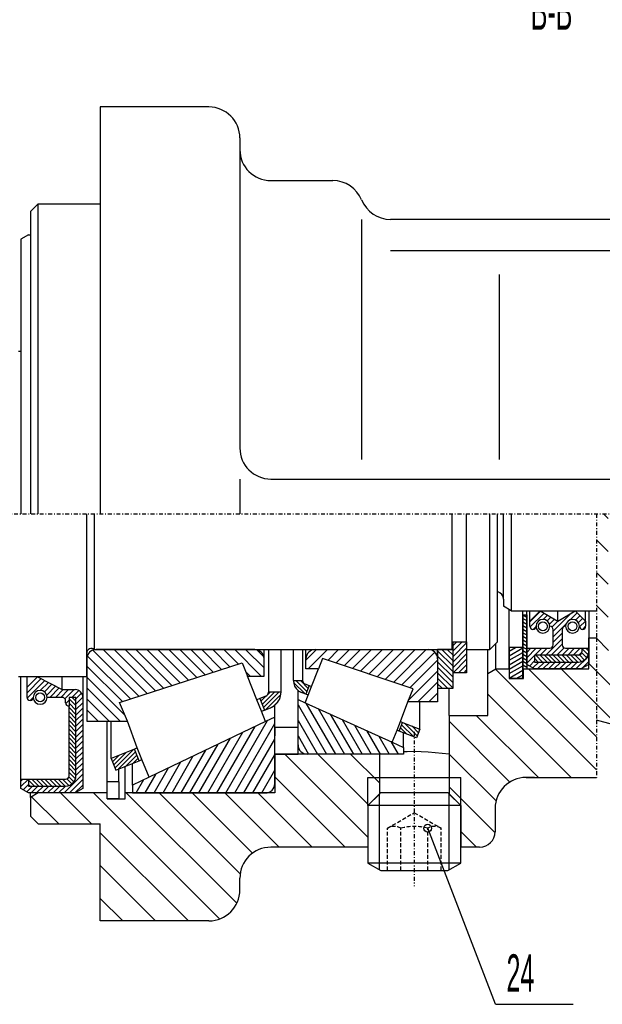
# Model space of a CAD drawing. Extents: x -315 to 315, y -223 to 223.
# Tile 3 of 11: x -72 to 3, y -130 to -3. Entities that reach past the tile are written whole.
import ezdxf

# ---------------------------------------------------------------- set-up
doc = ezdxf.new("R2010")
doc.units = 0
doc.linetypes.add('DASHDOT', pattern=[1, 0.5, -0.25, 0, -0.25])
doc.linetypes.add('DASHED', pattern=[0.75, 0.5, -0.25])
for name, color, linetype in [('ARBR_1', 7, 'CONTINUOUS'), ('AXES', 7, 'CONTINUOUS'), ('COUPES', 7, 'CONTINUOUS'), ('FLASQU', 7, 'CONTINUOUS'), ('JOINTS', 7, 'CONTINUOUS'), ('PALIER', 7, 'CONTINUOUS'), ('ROU_14', 7, 'CONTINUOUS'), ('STANDA', 7, 'CONTINUOUS')]:
    doc.layers.add(name, color=color, linetype=linetype)

# ---------------------------------------------------------------- blocks, each defined once
blk = doc.blocks.new('*X2371')
at = {"layer": 'FLASQU', "color": 4, "linetype": 'CONTINUOUS'}
for p, q in [((3.4, -67), (4, -67.6)), ((11.89, -67), (27.89, -83)), ((16.13, -67), (32.14, -83)), ((20.37, -67), (36.38, -83)), ((24.61, -67), (39, -81.38)), ((28.85, -67), (39, -77.14)), ((33.1, -67), (39, -72.9)), ((37.34, -67), (39, -68.66)), ((10, -69.36), (23.65, -83)), ((2.5, -70.34), (4, -71.84)), ((10, -73.6), (19.41, -83)), ((2.5, -74.58), (4, -76.08)), ((10, -77.84), (15.17, -83)), ((2.5, -78.82), (4, -80.32)), ((10, -82.08), (10.93, -83)), ((2.44, -83), (4.07, -84.63)), ((1.5, -86.3), (12.35, -97.14)), ((-10.52, -87.01), (2.5, -100.02)), ((-6.28, -87), (2.5, -95.78)), ((-2.04, -87), (5.33, -94.37)), ((5.85, -86.4), (39, -119.54)), ((12.69, -89), (39, -115.3)), ((16.93, -89), (39, -111.06)), ((21.17, -89), (39, -106.82)), ((25.41, -89), (37.1, -100.68)), ((29.65, -89), (39, -98.34)), ((33.9, -89), (39, -94.1)), ((38.14, -89), (39, -89.86)), ((-11.5, -90.27), (-0.76, -101)), ((-16.5, -93.75), (-8.66, -101.59)), ((-13.01, -93), (-5, -101)), ((-37.7, -98), (-27, -108.69)), ((-33.46, -98), (-26.91, -104.55)), ((-29.21, -98), (-25.5, -101.71)), ((-16.5, -97.99), (-10.45, -104.03)), ((-39, -100.94), (-29.93, -110)), ((-16.5, -102.23), (-10.58, -108.15)), ((-70.37, -103.5), (-66.87, -107)), ((-66.63, -103), (-62.63, -107)), ((-62.39, -103), (-46.13, -119.26)), ((-58.15, -103), (-43.9, -117.24)), ((-53.91, -103), (-43.46, -113.44)), ((-49.66, -103), (-41.88, -110.78)), ((-45.42, -103), (-38.42, -110)), ((-41.18, -103), (-34.18, -110)), ((19.81, -104.6), (39, -123.78)), ((-15, -107.97), (-12.97, -110)), ((-61.5, -108.13), (-50.12, -119.5)), ((22.54, -111.57), (38.98, -128)), ((-61.5, -112.37), (-54.37, -119.5)), ((-61.5, -116.61), (-58.61, -119.5)), ((23, -116.27), (34.74, -128)), ((23, -120.51), (27.67, -125.18))]:
    blk.add_line(p, q, dxfattribs=at)
blk = doc.blocks.new('*X2932')
at = {"layer": 'PALIER', "color": 4, "linetype": 'CONTINUOUS'}
for p, q in [((-34.97, -85.88), (-33.6, -84.5)), ((-34.68, -87), (-32.18, -84.5)), ((-32.17, -85.9), (-30.77, -84.5)), ((-31.11, -86.25), (-29.35, -84.5)), ((-30.05, -86.61), (-27.94, -84.5)), ((-28.99, -86.96), (-26.53, -84.5)), ((-27.93, -87.31), (-25.11, -84.5)), ((-26.87, -87.67), (-23.7, -84.5)), ((-25.81, -88.02), (-22.28, -84.5)), ((-24.75, -88.38), (-20.87, -84.5)), ((-23.69, -88.73), (-19.46, -84.5)), ((-22.63, -89.08), (-18.37, -84.83)), ((-21.57, -89.44), (-18, -85.87)), ((-21.77, -91.05), (-18, -87.29)), ((-20.55, -91.25), (-18, -88.7)), ((-19.14, -91.25), (-18, -90.11))]:
    blk.add_line(p, q, dxfattribs=at)
blk = doc.blocks.new('*X2944')
at = {"layer": 'PALIER', "color": 4, "linetype": 'CONTINUOUS'}
for p, q in [((-34.98, -91.4), (-31.17, -98)), ((-36, -91.64), (-32.33, -98)), ((-33.42, -92.11), (-30.02, -98)), ((-36, -93.64), (-33.48, -98)), ((-31.85, -92.82), (-28.86, -98)), ((-30.29, -93.53), (-27.71, -98)), ((-28.72, -94.24), (-26.56, -98)), ((-27.16, -94.95), (-25.4, -98)), ((-36, -95.64), (-34.64, -98)), ((-25.59, -95.67), (-24.25, -98)), ((-24.03, -96.38), (-23.09, -98)), ((-22.46, -97.09), (-22.37, -97.24))]:
    blk.add_line(p, q, dxfattribs=at)
blk = doc.blocks.new('*X2952')
at = {"layer": 'PALIER', "color": 4, "linetype": 'CONTINUOUS'}
for p, q in [((-62.48, -84.58), (-56.53, -90.53)), ((-61.14, -84.5), (-55.46, -90.18)), ((-59.73, -84.5), (-54.4, -89.83)), ((-58.31, -84.5), (-53.33, -89.49)), ((-56.9, -84.5), (-52.26, -89.14)), ((-55.49, -84.5), (-51.19, -88.79)), ((-54.07, -84.5), (-50.13, -88.44)), ((-52.66, -84.5), (-49.06, -88.1)), ((-51.24, -84.5), (-47.99, -87.75)), ((-49.83, -84.5), (-46.93, -87.4)), ((-48.42, -84.5), (-45.86, -87.06)), ((-47, -84.5), (-44.79, -86.71)), ((-45.59, -84.5), (-43.73, -86.36)), ((-44.17, -84.5), (-40.75, -87.93)), ((-42.76, -84.5), (-40.38, -86.88)), ((-41.32, -84.53), (-40.41, -85.43)), ((-63.18, -85.29), (-57.6, -90.87)), ((-63.25, -86.63), (-58.66, -91.22)), ((-42.76, -87.33), (-42.16, -87.93)), ((-63.25, -88.05), (-58.36, -92.94)), ((-63.25, -89.46), (-58.96, -93.75)), ((-63.25, -90.88), (-60.38, -93.75)), ((-63.25, -92.29), (-61.79, -93.75)), ((-63.25, -93.7), (-63.2, -93.75))]:
    blk.add_line(p, q, dxfattribs=at)
blk = doc.blocks.new('*X2964')
at = {"layer": 'PALIER', "color": 4, "linetype": 'CONTINUOUS'}
for p, q in [((-45.31, -103), (-39.93, -93.65)), ((-47.62, -103), (-43.12, -95.18)), ((-46.46, -103), (-41.53, -94.41)), ((-44.15, -103), (-39, -94.04)), ((-48.78, -103), (-44.72, -95.94)), ((-42.99, -103), (-39, -96.05)), ((-51.09, -103), (-47.91, -97.46)), ((-49.94, -103), (-46.32, -96.7)), ((-53.41, -103), (-51.1, -98.99)), ((-52.25, -103), (-49.51, -98.23)), ((-41.84, -103), (-39, -98.07)), ((-54.57, -103), (-52.7, -99.75)), ((-40.68, -103), (-39, -100.08)), ((-56.88, -103), (-55.89, -101.28)), ((-55.72, -103), (-54.3, -100.52)), ((-39.24, -102.52), (-39.07, -102.22))]:
    blk.add_line(p, q, dxfattribs=at)
blk = doc.blocks.new('*X2974')
at = {"layer": 'PALIER', "color": 4, "linetype": 'CONTINUOUS'}
for p, q in [((-40.63, -91.57), (-39.04, -89.98)), ((-40.47, -91.97), (-38.48, -89.98)), ((-39.87, -90.25), (-39.61, -89.98)), ((-40.79, -91.16), (-40.12, -90.49)), ((-40.19, -92.27), (-38.21, -90.28)), ((-39.17, -91.8), (-38.56, -91.2)), ((-59.77, -99.39), (-58.14, -97.76)), ((-59.61, -99.79), (-57.2, -97.38)), ((-59.16, -99.91), (-56.96, -97.71)), ((-60.09, -98.58), (-60.03, -98.51)), ((-59.93, -98.98), (-59.08, -98.14)), ((-58.21, -99.53), (-56.8, -98.11)), ((-57.27, -99.15), (-56.63, -98.52))]:
    blk.add_line(p, q, dxfattribs=at)
blk = doc.blocks.new('*X2987')
at = {"layer": 'PALIER', "color": 4, "linetype": 'CONTINUOUS'}
for p, q in [((-36.58, -88.76), (-35.14, -90.19)), ((-36.26, -88.51), (-34.85, -89.92)), ((-35.7, -88.51), (-34.69, -89.51)), ((-22.27, -94), (-20.61, -95.64)), ((-22.94, -95.01), (-22.94, -95.02)), ((-22.78, -94.61), (-22, -95.39)), ((-22.63, -94.2), (-21.07, -95.76)), ((-21.33, -94.36), (-20.45, -95.24)), ((-20.4, -94.73), (-20.29, -94.83))]:
    blk.add_line(p, q, dxfattribs=at)
blk = doc.blocks.new('*X3653')
at = {"layer": 'JOINTS', "color": 4, "linetype": 'CONTINUOUS'}
for p, q in [((-70.95, -89.36), (-69.6, -88.01)), ((-70.95, -90.07), (-69.14, -88.25)), ((-70.94, -90.76), (-68.67, -88.49)), ((-69.25, -89.78), (-68.2, -88.74)), ((-68.72, -89.96), (-67.74, -88.98)), ((-68.42, -90.37), (-67.27, -89.22)), ((-68.01, -90.67), (-66.81, -89.46)), ((-67.3, -90.67), (-66.3, -89.67)), ((-66.59, -90.67), (-65.59, -89.67)), ((-66.06, -90.84), (-64.89, -89.67)), ((-65.18, -90.67), (-64.29, -89.78)), ((-64.64, -90.84), (-63.92, -90.11)), ((-70.53, -91.07), (-70.15, -90.68)), ((-65.96, -91.45), (-65.53, -91.02)), ((-64.64, -91.54), (-63.75, -90.65)), ((-64.64, -92.25), (-63.75, -91.36)), ((-65.61, -91.8), (-65.53, -91.72)), ((-64.64, -92.96), (-63.75, -92.07)), ((-64.64, -93.67), (-63.75, -92.78)), ((-64.64, -94.38), (-63.75, -93.49)), ((-64.64, -95.08), (-63.75, -94.19)), ((-64.64, -95.79), (-63.75, -94.9)), ((-64.64, -96.5), (-63.75, -95.61)), ((-64.64, -97.21), (-63.75, -96.32)), ((-64.64, -97.92), (-63.75, -97.03)), ((-64.64, -98.62), (-63.75, -97.73)), ((-64.64, -99.33), (-63.75, -98.44)), ((-64.64, -100.04), (-63.75, -99.15)), ((-64.64, -100.75), (-63.75, -99.86)), ((-71.75, -102.19), (-70.78, -101.22)), ((-71.75, -101.49), (-71.48, -101.22)), ((-66.18, -103), (-63.75, -100.57)), ((-65.48, -103), (-63.75, -101.27)), ((-71.45, -102.6), (-70.75, -101.9)), ((-71, -102.86), (-70.25, -102.11)), ((-70.43, -103), (-69.54, -102.11)), ((-69.72, -103), (-68.83, -102.11)), ((-69.02, -103), (-68.13, -102.11)), ((-68.31, -103), (-67.42, -102.11)), ((-67.6, -103), (-66.71, -102.11)), ((-66.89, -103), (-66, -102.11)), ((-64.77, -103), (-63.75, -101.98))]:
    blk.add_line(p, q, dxfattribs=at)
blk = doc.blocks.new('*X3679')
at = {"layer": 'JOINTS', "color": 4, "linetype": 'CONTINUOUS'}
for p, q in [((-65.53, -90.86), (-64.64, -91.74)), ((-65.53, -91.42), (-64.64, -92.3)), ((-65.15, -90.67), (-64.64, -91.18)), ((-65.53, -91.98), (-64.64, -92.86)), ((-65.53, -92.54), (-64.64, -93.42)), ((-65.53, -93.1), (-64.64, -93.98)), ((-65.53, -93.66), (-64.64, -94.54)), ((-65.53, -94.22), (-64.64, -95.1)), ((-65.53, -94.78), (-64.64, -95.66)), ((-65.53, -95.34), (-64.64, -96.22)), ((-65.53, -95.9), (-64.64, -96.78)), ((-65.53, -96.46), (-64.64, -97.34)), ((-65.53, -97.02), (-64.64, -97.9)), ((-65.53, -97.58), (-64.64, -98.46)), ((-65.53, -98.14), (-64.64, -99.02)), ((-65.53, -98.7), (-64.64, -99.58)), ((-65.53, -99.26), (-64.64, -100.14)), ((-65.53, -99.82), (-64.64, -100.7)), ((-70.75, -101.37), (-70, -102.11)), ((-70.34, -101.22), (-69.44, -102.11)), ((-69.77, -101.22), (-68.87, -102.11)), ((-69.2, -101.22), (-68.3, -102.11)), ((-68.64, -101.22), (-67.74, -102.11)), ((-68.07, -101.22), (-67.17, -102.11)), ((-67.51, -101.22), (-66.61, -102.11)), ((-66.94, -101.22), (-66.04, -102.11)), ((-66.37, -101.22), (-65.55, -102.04)), ((-65.83, -101.2), (-65.18, -101.84)), ((-65.55, -100.91), (-64.9, -101.56)), ((-65.53, -100.38), (-64.71, -101.19)), ((-70.75, -101.93), (-70.57, -102.11))]:
    blk.add_line(p, q, dxfattribs=at)
blk = doc.blocks.new('*X3922')
at = {"layer": 'JOINTS', "color": 4, "linetype": 'CONTINUOUS'}
for p, q in [((0.59, -84.92), (1.24, -85.57)), ((0.61, -84.38), (1.43, -85.2)), ((1.13, -84.33), (1.5, -84.7)), ((-5.5, -85.62), (-5.01, -86.11)), ((-5.33, -85.22), (-4.45, -86.11)), ((-4.77, -85.22), (-3.88, -86.11)), ((-4.2, -85.22), (-3.31, -86.11)), ((-3.64, -85.22), (-2.75, -86.11)), ((-3.07, -85.22), (-2.18, -86.11)), ((-2.51, -85.22), (-1.62, -86.11)), ((-1.94, -85.22), (-1.05, -86.11)), ((-1.38, -85.22), (-0.49, -86.11)), ((-0.81, -85.22), (0.08, -86.11)), ((-0.24, -85.22), (0.58, -86.04)), ((0.3, -85.2), (0.95, -85.85))]:
    blk.add_line(p, q, dxfattribs=at)
blk = doc.blocks.new('*X3931')
at = {"layer": 'JOINTS', "color": 4, "linetype": 'CONTINUOUS'}
for p, q in [((-6.1, -80.93), (-4.71, -79.54)), ((-6.08, -81.61), (-4.26, -79.8)), ((-3.08, -82.14), (-0.71, -79.78)), ((-0.89, -80.66), (0.02, -79.76)), ((-4.37, -80.61), (-3.82, -80.06)), ((-3.86, -80.81), (-3.37, -80.32)), ((-3.57, -81.22), (-2.93, -80.58)), ((-3.24, -81.6), (-2.43, -80.79)), ((-3.08, -82.85), (-1.43, -81.2)), ((-0.21, -80.7), (0.38, -80.11)), ((0.16, -81.03), (0.73, -80.46)), ((0.31, -81.59), (1.08, -80.82)), ((-5.66, -81.9), (-5.3, -81.54)), ((-3.08, -83.56), (-1.92, -82.4)), ((0.7, -81.9), (1.1, -81.5)), ((-4.04, -85.22), (-1.92, -83.11)), ((-3.33, -85.22), (-1.92, -83.82)), ((-6.5, -85.56), (-5.27, -84.33)), ((-6.5, -84.86), (-5.98, -84.33)), ((-5.45, -85.22), (-4.56, -84.33)), ((-4.75, -85.22), (-3.86, -84.33)), ((-2.62, -85.22), (-1.68, -84.28)), ((-1.92, -85.22), (-1.03, -84.33)), ((-1.21, -85.22), (-0.32, -84.33)), ((-0.5, -85.22), (0.39, -84.33)), ((0.21, -85.22), (0.61, -84.82)), ((1.5, -84.63), (1.5, -84.63)), ((-6.5, -86.27), (-5.5, -85.27)), ((-6.15, -86.63), (-5.5, -85.97)), ((-5.7, -86.88), (-4.93, -86.11)), ((-5.11, -87), (-4.22, -86.11)), ((-4.41, -87), (-3.51, -86.11)), ((-3.7, -87), (-2.81, -86.11)), ((-2.99, -87), (-2.1, -86.11)), ((-2.28, -87), (-1.39, -86.11)), ((-1.58, -87), (-0.69, -86.11)), ((-0.87, -87), (0.02, -86.11)), ((-0.16, -87), (1.5, -85.34)), ((0.61, -86.94), (1.5, -86.05))]:
    blk.add_line(p, q, dxfattribs=at)
blk = doc.blocks.new('*X4228')
at = {"layer": 'STANDA', "color": 4, "linetype": 'CONTINUOUS'}
for p, q in [((-18, -84.66), (-16, -86.66)), ((-17.45, -84.5), (-16, -85.95)), ((-16.74, -84.5), (-16, -85.24)), ((-16.04, -84.5), (-16, -84.54)), ((-18, -85.37), (-16, -87.37)), ((-18, -86.08), (-16, -88.08)), ((-18, -86.78), (-16, -88.78)), ((-18, -87.49), (-16, -89.49)), ((-18, -88.2), (-16.7, -89.5)), ((-18, -88.91), (-17.41, -89.5))]:
    blk.add_line(p, q, dxfattribs=at)
blk = doc.blocks.new('*X4233')
at = {"layer": 'STANDA', "color": 4, "linetype": 'CONTINUOUS'}
for p, q in [((-16, -84.68), (-14.82, -83.5)), ((-16, -83.97), (-15.53, -83.5)), ((-16, -85.38), (-14.25, -83.63)), ((-16, -86.09), (-14.25, -84.34)), ((-16, -86.8), (-14.25, -85.05)), ((-15.99, -87.5), (-14.25, -85.76)), ((-15.28, -87.5), (-14.25, -86.47)), ((-14.58, -87.5), (-14.25, -87.17))]:
    blk.add_line(p, q, dxfattribs=at)
blk = doc.blocks.new('*X4249')
at = {"layer": 'STANDA', "color": 4, "linetype": 'CONTINUOUS'}
for p, q in [((-7, -80.02), (-6.5, -80.31)), ((-7, -80.48), (-6.5, -80.77)), ((-7, -80.94), (-6.5, -81.23)), ((-7, -81.41), (-6.5, -81.69)), ((-7, -81.87), (-6.5, -82.16)), ((-7, -82.33), (-6.5, -82.62)), ((-7, -82.79), (-6.5, -83.08)), ((-7, -83.25), (-6.5, -83.54)), ((-7, -83.71), (-6.5, -84)), ((-7, -84.18), (-6.5, -84.46)), ((-7, -84.64), (-6.5, -84.93)), ((-7, -85.1), (-6.5, -85.39)), ((-7, -85.56), (-6.5, -85.85)), ((-7, -86.02), (-6.5, -86.31)), ((-7, -86.49), (-6.5, -86.77)), ((-7, -86.95), (-6.91, -87))]:
    blk.add_line(p, q, dxfattribs=at)
blk = doc.blocks.new('*X4254')
at = {"layer": 'STANDA', "color": 4, "linetype": 'CONTINUOUS'}
for p, q in [((-8.75, -84.73), (-7.93, -84.25)), ((-8.75, -85.3), (-7, -84.29)), ((-8.75, -85.88), (-7, -84.87)), ((-8.75, -86.46), (-7, -85.45)), ((-8.75, -87.03), (-7, -86.02)), ((-8.75, -87.61), (-7, -86.6)), ((-8.75, -88.19), (-7, -87.18)), ((-7.86, -88.25), (-7, -87.76))]:
    blk.add_line(p, q, dxfattribs=at)

msp = doc.modelspace()

# ---------------------------------------------------------------- linework, layer by layer
at = {"layer": 'ARBR_1', "color": 2, "linetype": 'CONTINUOUS'}
for p, q in [((-72.05, -46), (-71.75, -46)), ((-63.25, -84.947), (-63.25, -67)), ((-62.25, -84.5), (-62.25, -67)), ((-16.1, -83.5), (-16.1, -67)), ((-14.25, -83.5), (-14.25, -67)), ((-11.25, -84.5), (-11.25, -67)), ((-10.25, -83.5), (-10.25, -67)), ((-16.1, -83.5), (-14.25, -83.5)), ((-16.1, -84.5), (-16.1, -83.5)), ((-14.25, -83.5), (-14.25, -84.5)), ((-10.25, -83.5), (-11.25, -84.5)), ((-63.25, -85.207), (-63.25, -84.947)), ((-62.25, -84.5), (-41.582, -84.5)), ((-41.582, -84.5), (-38.192, -84.5)), ((-38.192, -84.5), (-16.1, -84.5)), ((-14.25, -84.5), (-11.25, -84.5)), ((-63.25, -85.914), (-63.25, -85.207)), ((-63.25, -88), (-63.25, -85.914)), ((-63.25, -88), (-72.05, -88))]:
    msp.add_line(p, q, dxfattribs=at)
msp.add_arc((-62.65, -84.947), 0.6, 48.17608, 180, dxfattribs=at)
at = {"layer": 'AXES', "color": 2, "linetype": 'DASHDOT'}
for p, q in [((-121.02, -67), (97.774, -67)), ((-21, -95.124), (-21, -115.02))]:
    msp.add_line(p, q, dxfattribs=at)
at = {"layer": 'COUPES', "color": 7, "linetype": 'CONTINUOUS'}
msp.add_line((-10.51, -130.27), (-19.269, -107.55), dxfattribs=at)
at = {"layer": 'COUPES', "color": 2, "linetype": 'CONTINUOUS'}
msp.add_line((-10.51, -130.27), (-0.51, -130.27), dxfattribs=at)
at = {"layer": 'COUPES', "color": 7, "linetype": 'CONTINUOUS'}
msp.add_circle((-19.269, -107.55), 0.5, dxfattribs=at)
at = {"layer": 'FLASQU', "color": 2, "linetype": 'CONTINUOUS'}
for p, q in [((-47.5, -14.5), (-61.5, -14.5)), ((-61.5, -14.5), (-61.5, -27)), ((-43.5, -18.5), (-43.5, -20)), ((-43.5, -20), (-43.5, -58.5)), ((-39.5, -24), (-31.5, -24)), ((-70.5, -28), (-69.5, -27)), ((-69.5, -27), (-61.5, -27)), ((-69.5, -67), (-69.5, -27)), ((-61.5, -27), (-61.5, -67)), ((-70.5, -28), (-70.5, -67)), ((8, -29), (-24.084, -29)), ((-39.5, -62.5), (19, -62.5)), ((-8.75, -87), (-8.75, -79.356)), ((1.5, -79.5), (1.5, -83)), ((-10.5, -87), (-10.5, -83.75)), ((1.5, -87), (1.5, -83)), ((1.5, -83), (2.5, -83)), ((-11.5, -87.577), (-11.5, -84.5)), ((-11.5, -87.577), (-10.5, -87)), ((-11.5, -93), (-11.5, -87.577)), ((-10.5, -87), (-8.75, -87)), ((-8.75, -87), (-8.75, -88.25)), ((-6.9, -88.25), (-6.9, -87)), ((-6.9, -87), (1.5, -87)), ((-8.75, -88.25), (-6.9, -88.25)), ((-16.5, -93), (-16.5, -89.5)), ((-16.5, -93), (-11.5, -93)), ((-16.5, -93), (-16.5, -98)), ((6.694, -94.731), (2.5, -93.608)), ((-21.9, -97.69), (-22.374, -97.716)), ((-21, -97.672), (-21.9, -97.69)), ((-20.1, -97.69), (-21, -97.672)), ((-19.2, -97.74), (-20.1, -97.69)), ((-18.3, -97.813), (-19.2, -97.74)), ((-17.4, -97.903), (-18.3, -97.813)), ((-39, -98), (-39, -103)), ((-25.5, -98), (-39, -98)), ((-25.5, -98), (-25.5, -103.14)), ((-16.5, -98), (-17.4, -97.903)), ((-16.5, -98), (-16.5, -103.14)), ((-58.3, -103), (-58.3, -99.565)), ((-27, -101), (-15, -101)), ((-6.572, -101), (2.5, -101)), ((-5.5, -101), (-6.572, -101)), ((-69.5, -103), (-70.5, -103.58)), ((-70.5, -103.58), (-70.5, -103)), ((-70.5, -103.58), (-70.5, -106)), ((-60.6, -103), (-69.5, -103)), ((-60.6, -103.75), (-60.6, -103)), ((-60.6, -103.75), (-58.3, -103.75)), ((-39, -103), (-58.3, -103)), ((-58.3, -103.75), (-58.3, -103)), ((-10.572, -105), (-10.572, -108)), ((-70.5, -106), (-69.5, -107)), ((-69.5, -107), (-61.5, -107)), ((-61.5, -119.5), (-61.5, -107)), ((-34.04, -110), (-39.5, -110)), ((-32.885, -110), (-34.04, -110)), ((-27, -110), (-32.885, -110)), ((-12.572, -110), (-15, -110)), ((-43.5, -115.5), (-43.5, -114)), ((-47.5, -119.5), (-61.5, -119.5))]:
    msp.add_line(p, q, dxfattribs=at)
at = {"layer": 'FLASQU', "color": 7, "linetype": 'CONTINUOUS'}
for p, q in [((-27.792, -29), (-27.792, -60)), ((-24.084, -33), (8, -33)), ((-10.036, -36.104), (-10.036, -60)), ((-43.5, -62.5), (-43.5, -67)), ((-27, -104.64), (-27, -101)), ((-15, -104.64), (-15, -101)), ((-25.5, -103.14), (-27, -104.64)), ((-16.5, -103.14), (-15, -104.64)), ((-27, -104.64), (-27, -110)), ((-15, -104.64), (-15, -110))]:
    msp.add_line(p, q, dxfattribs=at)
at = {"layer": 'FLASQU', "color": 2, "linetype": 'DASHDOT'}
for p, q in [((2.5, -67), (2.5, -83)), ((2.5, -83), (2.5, -93.608)), ((2.5, -93.608), (2.5, -101))]:
    msp.add_line(p, q, dxfattribs=at)
at = {"layer": 'FLASQU', "color": 2, "linetype": 'CONTINUOUS'}
for centre, radius, start, end in [((-47.5, -18.5), 4, 0, 90), ((-39.5, -20), 4, 180, -90), ((-31.5, -28), 4, 22.02485, 90), ((-24.084, -25), 4, -157.97515, -90), ((-39.5, -58.5), 4, 180, -90), ((-6.572, -105), 4, 90.00143, 180), ((-12.572, -108), 2, -90, 0), ((-39.5, -114), 4, 90, 180), ((-47.5, -115.5), 4, -90, 0)]:
    msp.add_arc(centre, radius, start, end, dxfattribs=at)
at = {"layer": 'JOINTS', "color": 2, "linetype": 'CONTINUOUS'}
for p, q in [((-70.75, -31), (-71.75, -31.571)), ((-71.75, -31.571), (-71.75, -67)), ((-70.75, -31), (-70.5, -31)), ((-6.5, -80), (-6.5, -79.5)), ((-6.5, -84.333), (-6.5, -79.5)), ((-6.1, -80.833), (-4.767, -79.5)), ((-6.1, -80.833), (-6.1, -79.5)), ((-4.767, -79.5), (-2.5, -80.833)), ((-2.5, -80.833), (-0.233, -79.5)), ((-2.5, -80.833), (-2.5, -79.5)), ((-0.233, -79.5), (1.1, -80.833)), ((1.1, -80.833), (1.1, -79.5)), ((1.5, -79.5), (1.5, -84.333)), ((-6.1, -81.5), (-6.1, -80.833)), ((1.1, -80.833), (1.1, -81.5)), ((-3.078, -83.889), (-3.078, -81.944)), ((-1.922, -81.944), (-1.922, -83.889)), ((-6.5, -86.429), (-6.5, -84.333)), ((-6.5, -84.333), (-3.522, -84.333)), ((-1.478, -84.333), (0.611, -84.333)), ((0.611, -84.333), (1.5, -84.333)), ((0.611, -84.333), (0.611, -84.778)), ((1.5, -84.333), (1.5, -84.778)), ((1.5, -84.333), (1.5, -86.429)), ((0.167, -85.222), (-5.5, -85.222)), ((-5.5, -85.222), (-5.5, -86.111)), ((-5.5, -86.111), (0.167, -86.111)), ((-5.5, -87), (-6.5, -86.429)), ((0.5, -87), (-5.5, -87)), ((1.5, -86.429), (0.5, -87)), ((-71.75, -101.22), (-71.75, -88)), ((-70.95, -89.333), (-69.617, -88)), ((-70.95, -89.333), (-70.95, -88)), ((-69.617, -88), (-66.417, -89.667)), ((-66.417, -89.667), (-66.417, -88)), ((-63.75, -88), (-63.75, -90.667)), ((-70.95, -90.667), (-70.95, -89.333)), ((-66.417, -89.667), (-64.75, -89.667)), ((-66.417, -90.667), (-68.372, -90.667)), ((-65.972, -91.365), (-65.972, -91.111)), ((-64.639, -90.667), (-65.528, -90.667)), ((-65.528, -90.667), (-65.528, -91.809)), ((-64.639, -100.78), (-64.639, -90.667)), ((-63.75, -90.667), (-63.75, -102.43)), ((-65.528, -100.78), (-65.528, -91.809)), ((-71.75, -102.43), (-71.75, -101.22)), ((-71.75, -101.22), (-70.75, -101.22)), ((-70.75, -101.22), (-70.75, -102.11)), ((-70.75, -101.22), (-65.972, -101.22)), ((-70.75, -103), (-71.75, -102.43)), ((-70.75, -102.11), (-65.972, -102.11)), ((-63.75, -102.43), (-64.75, -103)), ((-64.75, -103), (-70.75, -103))]:
    msp.add_line(p, q, dxfattribs=at)
for centre, radius in [((-4.411, -81.5), 0.571), ((-0.589, -81.5), 0.571), ((-69.261, -90.667), 0.572)]:
    msp.add_circle(centre, radius, dxfattribs=at)
for centre, radius, start, end in [((-4.411, -81.5), 0.889, 0, 180), ((-0.589, -81.5), 0.889, 0, 180), ((-5.7, -81.5), 0.4, 180, 0), ((-4.411, -81.5), 0.889, 180, 0), ((-3.522, -81.944), 0.444, 0, 90), ((-1.478, -81.944), 0.444, 90, 180), ((-0.589, -81.5), 0.889, 180, 0), ((0.7, -81.5), 0.4, 180, 0), ((-3.522, -83.889), 0.444, -90, 0), ((-1.478, -83.889), 0.444, 180, -90), ((0.167, -84.778), 0.444, -90, 0), ((0.167, -84.778), 1.333, -90, 0), ((-69.261, -90.667), 0.889, 0, 180), ((-64.75, -90.667), 1, 0, 90), ((-70.55, -90.667), 0.4, 180, 0), ((-69.261, -90.667), 0.889, 180, 0), ((-66.417, -91.111), 0.445, 0, 90), ((-65.528, -91.365), 0.444, 180, -90), ((-65.972, -100.78), 1.33, -90, 0), ((-65.972, -100.78), 0.44, -90, 0)]:
    msp.add_arc(centre, radius, start, end, dxfattribs=at)
at = {"layer": 'PALIER', "color": 2, "linetype": 'CONTINUOUS'}
for p, q in [((-63.25, -85.7), (-63.25, -84.5)), ((-41.582, -84.5), (-62.05, -84.5)), ((-40.382, -85.7), (-40.382, -84.5)), ((-39.808, -84.5), (-39.808, -89.982)), ((-38.192, -89.982), (-38.192, -84.5)), ((-36.6, -88.511), (-36.6, -84.5)), ((-35.4, -84.5), (-35.4, -88.511)), ((-34.974, -85.7), (-34.974, -84.5)), ((-33.774, -84.5), (-19.2, -84.5)), ((-18, -85.7), (-18, -84.5)), ((-63.25, -85.7), (-63.25, -93.75)), ((-59.04, -91.343), (-43.21, -86.195)), ((-43.21, -86.195), (-42.519, -87.926)), ((-40.382, -87.926), (-40.382, -85.7)), ((-34.974, -87), (-34.974, -85.7)), ((-32.855, -85.668), (-33.378, -87)), ((-21.145, -89.58), (-32.855, -85.668)), ((-18, -85.7), (-18, -91.25)), ((-33.378, -87), (-34.974, -87)), ((-34.261, -89.249), (-33.378, -87)), ((-42.519, -87.926), (-40.382, -87.926)), ((-41.303, -90.968), (-42.519, -87.926)), ((-36.6, -88.511), (-35.4, -88.511)), ((-35.13, -88.908), (-34.541, -89.139)), ((-38.192, -89.982), (-39.808, -89.982)), ((-36, -90.941), (-36, -89.773)), ((-34.979, -90.256), (-35.569, -90.025)), ((-34.541, -89.139), (-34.979, -90.256)), ((-34.7, -90.366), (-34.261, -89.249)), ((-34.541, -89.139), (-34.261, -89.249)), ((-21.85, -91.25), (-21.145, -89.58)), ((-58.01, -93.75), (-59.04, -91.343)), ((-40.928, -90.818), (-41.303, -90.968)), ((-40.703, -92.47), (-41.303, -90.968)), ((-40.169, -90.515), (-40.928, -90.818)), ((-40.928, -90.818), (-40.328, -92.32)), ((-36, -96.8), (-36, -90.941)), ((-36, -90.941), (-35.089, -91.354)), ((-35.089, -91.354), (-34.7, -90.366)), ((-35.089, -91.354), (-23.848, -96.458)), ((-34.7, -90.366), (-34.979, -90.256)), ((-22.786, -93.792), (-21.85, -91.25)), ((-20.273, -91.25), (-21.85, -91.25)), ((-18, -91.25), (-20.273, -91.25)), ((-20.273, -94.779), (-20.273, -91.25)), ((-40.703, -92.47), (-40.328, -92.32)), ((-40.184, -93.769), (-40.703, -92.47)), ((-40.328, -92.32), (-39.569, -92.017)), ((-39, -94.5), (-39, -91.682)), ((-63.25, -93.75), (-60.6, -93.75)), ((-60.6, -93.75), (-60.104, -93.75)), ((-60.104, -93.75), (-58.01, -93.75)), ((-60.104, -98.545), (-60.104, -93.75)), ((-56.727, -97.195), (-58.01, -93.75)), ((-40.184, -93.769), (-55.202, -100.95)), ((-39, -93.204), (-40.184, -93.769)), ((-39, -101.8), (-39, -93.204)), ((-23.225, -94.909), (-22.786, -93.792)), ((-22.946, -95.018), (-22.507, -93.902)), ((-22.786, -93.792), (-22.507, -93.902)), ((-22.507, -93.902), (-20.273, -94.779)), ((-23.848, -96.458), (-23.225, -94.909)), ((-22.946, -95.018), (-23.225, -94.909)), ((-22.374, -95.243), (-22.946, -95.018)), ((-22.374, -97.132), (-22.374, -95.243)), ((-20.712, -95.896), (-22.374, -95.243)), ((-20.273, -94.779), (-20.712, -95.896)), ((-23.848, -96.458), (-22.374, -97.132)), ((-57.102, -97.345), (-60.104, -98.545)), ((-56.727, -97.195), (-57.102, -97.345)), ((-56.502, -98.846), (-57.102, -97.345)), ((-56.127, -98.696), (-56.727, -97.195)), ((-22.374, -97.132), (-22.374, -98)), ((-60.104, -98.545), (-59.505, -100.05)), ((-57.357, -99.188), (-56.502, -98.846)), ((-56.502, -98.846), (-56.127, -98.696)), ((-55.202, -100.95), (-56.127, -98.696)), ((-22.374, -98), (-34.8, -98)), ((-59.505, -100.05), (-57.357, -99.188)), ((-57.357, -101.99), (-57.357, -99.188)), ((-55.202, -100.95), (-57.357, -101.99)), ((-57.357, -101.99), (-57.357, -103)), ((-57.357, -103), (-40.2, -103))]:
    msp.add_line(p, q, dxfattribs=at)
for centre, radius, start, end in [((-62.05, -85.7), 1.2, 90, 180), ((-41.582, -85.7), 1.2, 0, 90), ((-33.774, -85.7), 1.2, 90, 180), ((-19.2, -85.7), 1.2, 0, 90), ((-34.974, -88.511), 1.626, 180, -129.11095), ((-34.974, -88.511), 0.426, 180, -111.4522), ((-40.382, -89.982), 0.574, -68.21713, 0), ((-40.382, -89.982), 2.191, -50.89092, 0), ((-34.974, -88.511), 1.626, -129.11095, -111.45476), ((-40.382, -89.982), 2.191, -68.22287, -50.89092), ((-34.8, -96.8), 1.2, 180, -90), ((-40.2, -101.8), 1.2, -90, 0)]:
    msp.add_arc(centre, radius, start, end, dxfattribs=at)
at = {"layer": 'ROU_14', "color": 2, "linetype": 'CONTINUOUS'}
for p, q in [((-9.5, -78), (-9.5, -67)), ((-8.5, -67), (-8.5, -79.5)), ((-9.5, -78), (-9.5, -78.923)), ((-8.5, -79.5), (-9.5, -78.923)), ((-8.5, -79.5), (2.5, -79.5))]:
    msp.add_line(p, q, dxfattribs=at)
msp.add_arc((-10.5, -78), 1, 0, 75.51897, dxfattribs=at)
at = {"layer": 'STANDA', "color": 2, "linetype": 'CONTINUOUS'}
for p, q in [((-8.75, -84.25), (-8.75, -79.356)), ((-7, -84.25), (-7, -79.5)), ((-7, -80), (-7, -79.5)), ((-7, -80), (-6.5, -80)), ((-7, -80), (-7, -87)), ((-6.5, -80), (-6.5, -87)), ((-16, -87.5), (-16, -83.5)), ((-16, -83.5), (-14.25, -83.5)), ((-14.25, -83.5), (-14.25, -87.5)), ((-16, -84.5), (-18, -84.5)), ((-18, -84.5), (-18, -89.5)), ((-16, -89.5), (-16, -84.5)), ((-8.75, -84.25), (-8.75, -88.25)), ((-7, -84.25), (-8.75, -84.25)), ((-7, -88.25), (-7, -84.25)), ((-14.25, -87.5), (-16, -87.5)), ((-7, -87), (-6.5, -87)), ((-7, -88.25), (-8.75, -88.25)), ((-18, -89.5), (-16, -89.5)), ((-60.6, -101.55), (-60.6, -93.75)), ((-39, -98), (-39, -94.5)), ((-39, -94.5), (-36, -94.5)), ((-39, -94.5), (-39, -95.642)), ((-36, -98), (-36, -94.5)), ((-39, -98), (-36, -98)), ((-59.1, -101.55), (-59.1, -99.884)), ((-60.6, -103.75), (-60.6, -101.55)), ((-59.1, -101.55), (-60.6, -101.55)), ((-59.1, -101.55), (-59.1, -103.75)), ((-59.1, -103.75), (-60.6, -103.75)), ((-25.36, -103), (-27, -104.64)), ((-21, -103), (-25.36, -103)), ((-16.64, -103), (-21, -103)), ((-15, -104.64), (-16.64, -103)), ((-27, -104.64), (-27, -112.04)), ((-15, -104.64), (-27, -104.64)), ((-15, -112.04), (-15, -104.64)), ((-27, -112.04), (-25.337, -113)), ((-15, -112.04), (-27, -112.04)), ((-25.337, -113), (-16.663, -113)), ((-16.663, -113), (-15, -112.04))]:
    msp.add_line(p, q, dxfattribs=at)
at = {"layer": 'STANDA', "color": 7, "linetype": 'CONTINUOUS'}
for p, q in [((-25.5, -112.91), (-25.5, -103.14)), ((-16.5, -112.91), (-16.5, -103.14))]:
    msp.add_line(p, q, dxfattribs=at)
at = {"layer": 'STANDA', "color": 2, "linetype": 'DASHED'}
for p, q in [((-24.462, -107.55), (-21, -105.55)), ((-21, -105.55), (-17.538, -107.55)), ((-24.462, -113), (-24.462, -107.55)), ((-22.731, -113), (-22.731, -107.55)), ((-19.269, -113), (-19.269, -107.55)), ((-17.538, -113), (-17.538, -107.55))]:
    msp.add_line(p, q, dxfattribs=at)
for centre, radius, start, end in [((-23.597, -109.05), 1.732, 60.00073, 119.97062), ((-21, -113.91), 6.591, 74.77461, 105.22539), ((-18.404, -109.05), 1.732, 60.00073, 119.97062)]:
    msp.add_arc(centre, radius, start, end, dxfattribs=at)

# ---------------------------------------------------------------- block references
at = {"layer": 'FLASQU', "color": 4, "linetype": 'CONTINUOUS'}
msp.add_blockref('*X2371', (0, 0), dxfattribs=at)
at = {"layer": 'JOINTS', "color": 4, "linetype": 'CONTINUOUS'}
for name in ['*X3931', '*X3922', '*X3653', '*X3679']:
    msp.add_blockref(name, (0, 0), dxfattribs=at)
at = {"layer": 'PALIER', "color": 4, "linetype": 'CONTINUOUS'}
for name in ['*X2952', '*X2932', '*X2987', '*X2974', '*X2944', '*X2964']:
    msp.add_blockref(name, (0, 0), dxfattribs=at)
at = {"layer": 'STANDA', "color": 4, "linetype": 'CONTINUOUS'}
for name in ['*X4249', '*X4233', '*X4228', '*X4254']:
    msp.add_blockref(name, (0, 0), dxfattribs=at)

# ---------------------------------------------------------------- texts
at = {"layer": 'COUPES', "color": 4, "width": 0.5}
msp.add_text('B-B', height=4.8139, dxfattribs=at).set_placement((-5.977, -4.543))
at = {"layer": 'COUPES', "color": 3, "width": 0.500348}
msp.add_text('24', height=4.8106, dxfattribs=at).set_placement((-9.102, -128.634))

doc.saveas('drawing.dxf')
